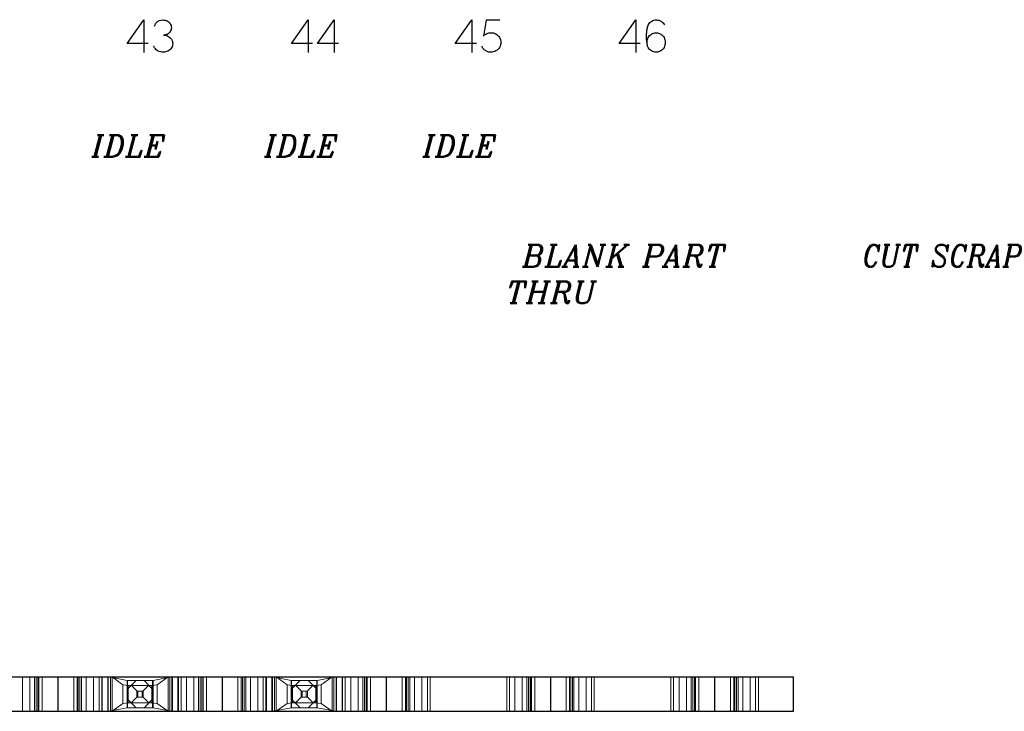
# Model space of a CAD drawing. Header units: inches. Extents: x -14.1 to 21.9, y -36.2 to -13.1.
# Tile 23 of 74: x 5.158 to 6.057, y -25.271 to -24.638. Entities that reach past the tile are written whole.
import ezdxf

# ---------------------------------------------------------------- set-up
doc = ezdxf.new("R2010")
doc.units = ezdxf.units.IN
doc.header["$LTSCALE"] = 0.5
doc.header["$MEASUREMENT"] = 0
doc.linetypes.add('HIDDEN', pattern=[0.225, 0.15, -0.075])
doc.layers.add('APP-M-D', color=42, linetype='Continuous')
doc.layers.add('APP-M-S', color=30, linetype='Continuous')
doc.styles.add('I', font='ITALIC.SHX')

msp = doc.modelspace()

# ---------------------------------------------------------------- linework, layer by layer
at = {"layer": 'APP-M-D', "linetype": 'Continuous'}
for p, q in [((5.25594, -24.66016), (5.27111, -24.63849)), ((5.27111, -24.63849), (5.27111, -24.63849)), ((5.27111, -24.63849), (5.27111, -24.66849)), ((5.28113, -24.64377), (5.28142, -24.64304)), ((5.28142, -24.64304), (5.2818, -24.64234)), ((5.2818, -24.64234), (5.28225, -24.64168)), ((5.28225, -24.64168), (5.28278, -24.64107)), ((5.28278, -24.64107), (5.28336, -24.64054)), ((5.28336, -24.64054), (5.284, -24.64008)), ((5.284, -24.64008), (5.2847, -24.63969)), ((5.2847, -24.63969), (5.28564, -24.63927)), ((5.2847, -24.63969), (5.2847, -24.63969)), ((5.28564, -24.63927), (5.2866, -24.63898)), ((5.2866, -24.63898), (5.28759, -24.6388)), ((5.28759, -24.6388), (5.28859, -24.63874)), ((5.28859, -24.63874), (5.2896, -24.6388)), ((5.2896, -24.6388), (5.29058, -24.63898)), ((5.29058, -24.63898), (5.29155, -24.63927)), ((5.29155, -24.63927), (5.29249, -24.63969)), ((5.29249, -24.63969), (5.29249, -24.63969)), ((5.29249, -24.63969), (5.29332, -24.64017)), ((5.29332, -24.64017), (5.29406, -24.64075)), ((5.29406, -24.64075), (5.2947, -24.64142)), ((5.2947, -24.64142), (5.29527, -24.6422)), ((5.29527, -24.6422), (5.29572, -24.64304)), ((5.29572, -24.64304), (5.29605, -24.64392)), ((5.40613, -24.66016), (5.4213, -24.63849)), ((5.4213, -24.63849), (5.4213, -24.63849)), ((5.4213, -24.63849), (5.4213, -24.66849)), ((5.42992, -24.66016), (5.44509, -24.63849)), ((5.44509, -24.63849), (5.44509, -24.63849)), ((5.44509, -24.63849), (5.44509, -24.66849)), ((5.55575, -24.66016), (5.57091, -24.63849)), ((5.57091, -24.63849), (5.57091, -24.63849)), ((5.57091, -24.63849), (5.57091, -24.66849)), ((5.58401, -24.6389), (5.58148, -24.65349)), ((5.59652, -24.6389), (5.58401, -24.6389)), ((5.58401, -24.6389), (5.58401, -24.6389)), ((5.70555, -24.66016), (5.72072, -24.63849)), ((5.72072, -24.63849), (5.72072, -24.63849)), ((5.72072, -24.63849), (5.72072, -24.66849)), ((5.73191, -24.64402), (5.73237, -24.64305)), ((5.73237, -24.64305), (5.73294, -24.64207)), ((5.73237, -24.64305), (5.73237, -24.64305)), ((5.73294, -24.64207), (5.73362, -24.64121)), ((5.73362, -24.64121), (5.73442, -24.64045)), ((5.73442, -24.64045), (5.73533, -24.63982)), ((5.73533, -24.63982), (5.73632, -24.63931)), ((5.73632, -24.63931), (5.73735, -24.63896)), ((5.73735, -24.63896), (5.73842, -24.63877)), ((5.73842, -24.63877), (5.73954, -24.63874)), ((5.73954, -24.63874), (5.73954, -24.63874)), ((5.73954, -24.63874), (5.74072, -24.63881)), ((5.74072, -24.63881), (5.74184, -24.63905)), ((5.74184, -24.63905), (5.74293, -24.63944)), ((5.74293, -24.63944), (5.74397, -24.63998)), ((5.74397, -24.63998), (5.74493, -24.64066)), ((5.74493, -24.64066), (5.74576, -24.64144)), ((5.74576, -24.64144), (5.74648, -24.64234)), ((5.74648, -24.64234), (5.74708, -24.64334)), ((5.28093, -24.64454), (5.28113, -24.64377)), ((5.29249, -24.65196), (5.29192, -24.65218)), ((5.29332, -24.65147), (5.29249, -24.65196)), ((5.29249, -24.65196), (5.29249, -24.65196)), ((5.29406, -24.65089), (5.29332, -24.65147)), ((5.2947, -24.65022), (5.29406, -24.65089)), ((5.29527, -24.64945), (5.2947, -24.65022)), ((5.29572, -24.64861), (5.29527, -24.64945)), ((5.29605, -24.64772), (5.29572, -24.64861)), ((5.29605, -24.64392), (5.29626, -24.64485)), ((5.29626, -24.64679), (5.29605, -24.64772)), ((5.29626, -24.64485), (5.29634, -24.64582)), ((5.29634, -24.64582), (5.29626, -24.64679)), ((5.29634, -24.64582), (5.29634, -24.64582)), ((5.58292, -24.65217), (5.58373, -24.65164)), ((5.58373, -24.65164), (5.58459, -24.65119)), ((5.58459, -24.65119), (5.58549, -24.65084)), ((5.58549, -24.65084), (5.58642, -24.65059)), ((5.58642, -24.65059), (5.58738, -24.65043)), ((5.58738, -24.65043), (5.58836, -24.65039)), ((5.58836, -24.65039), (5.58836, -24.65039)), ((5.58836, -24.65039), (5.58957, -24.65044)), ((5.58957, -24.65044), (5.59072, -24.65066)), ((5.59072, -24.65066), (5.59184, -24.65102)), ((5.59184, -24.65102), (5.59292, -24.65155)), ((5.59292, -24.65155), (5.59392, -24.6522)), ((5.7306, -24.6522), (5.73064, -24.65117)), ((5.73064, -24.65117), (5.73071, -24.65019)), ((5.73071, -24.65019), (5.7308, -24.64925)), ((5.7308, -24.64925), (5.73091, -24.64835)), ((5.73091, -24.64835), (5.73106, -24.64738)), ((5.73091, -24.64835), (5.73091, -24.64835)), ((5.73106, -24.64738), (5.73122, -24.64651)), ((5.73122, -24.64651), (5.73138, -24.64576)), ((5.73138, -24.64576), (5.73154, -24.64512)), ((5.73154, -24.64512), (5.73191, -24.64402)), ((5.73418, -24.65228), (5.73508, -24.65163)), ((5.73508, -24.65163), (5.73607, -24.6511)), ((5.73607, -24.6511), (5.73711, -24.65072)), ((5.73711, -24.65072), (5.73819, -24.65048)), ((5.73819, -24.65048), (5.73933, -24.65039)), ((5.73933, -24.65039), (5.73933, -24.65039)), ((5.73933, -24.65039), (5.74045, -24.65048)), ((5.74045, -24.65048), (5.74152, -24.65072)), ((5.74152, -24.65072), (5.74255, -24.6511)), ((5.74255, -24.6511), (5.74353, -24.65163)), ((5.74353, -24.65163), (5.74445, -24.65228)), ((5.27525, -24.66016), (5.25594, -24.66016)), ((5.25594, -24.66016), (5.25594, -24.66016)), ((5.28876, -24.65245), (5.28993, -24.65252)), ((5.28993, -24.65252), (5.29105, -24.65272)), ((5.29078, -24.65244), (5.29017, -24.65254)), ((5.29135, -24.65233), (5.29078, -24.65244)), ((5.29105, -24.65272), (5.29214, -24.65306)), ((5.29192, -24.65218), (5.29135, -24.65233)), ((5.29214, -24.65306), (5.29319, -24.65353)), ((5.29319, -24.65353), (5.29319, -24.65353)), ((5.29319, -24.65353), (5.29417, -24.65412)), ((5.29417, -24.65412), (5.29504, -24.6548)), ((5.29504, -24.6548), (5.29579, -24.65557)), ((5.29579, -24.65557), (5.29642, -24.65643)), ((5.29642, -24.65643), (5.29642, -24.65643)), ((5.29642, -24.65643), (5.29695, -24.65739)), ((5.29695, -24.65739), (5.29733, -24.65837)), ((5.29733, -24.65837), (5.29755, -24.65936)), ((5.29755, -24.65936), (5.29763, -24.66037)), ((5.29763, -24.66037), (5.29755, -24.66139)), ((5.29763, -24.66037), (5.29763, -24.66037)), ((5.42544, -24.66016), (5.40613, -24.66016)), ((5.40613, -24.66016), (5.40613, -24.66016)), ((5.44923, -24.66016), (5.42992, -24.66016)), ((5.42992, -24.66016), (5.42992, -24.66016)), ((5.57505, -24.66016), (5.55575, -24.66016)), ((5.55575, -24.66016), (5.55575, -24.66016)), ((5.58148, -24.65349), (5.58217, -24.65279)), ((5.58148, -24.65349), (5.58148, -24.65349)), ((5.58217, -24.65279), (5.58292, -24.65217)), ((5.59392, -24.6522), (5.59481, -24.65298)), ((5.59481, -24.65298), (5.59557, -24.65386)), ((5.59557, -24.65386), (5.59623, -24.65486)), ((5.59623, -24.65486), (5.59623, -24.65486)), ((5.59623, -24.65486), (5.59676, -24.65591)), ((5.59676, -24.65591), (5.59714, -24.65701)), ((5.59714, -24.65701), (5.59736, -24.65814)), ((5.59736, -24.66049), (5.59714, -24.66163)), ((5.59736, -24.65814), (5.59744, -24.65932)), ((5.59744, -24.65932), (5.59736, -24.66049)), ((5.72486, -24.66016), (5.70555, -24.66016)), ((5.70555, -24.66016), (5.70555, -24.66016)), ((5.73058, -24.65329), (5.7306, -24.6522)), ((5.73059, -24.65441), (5.73058, -24.65329)), ((5.73061, -24.65558), (5.73059, -24.65441)), ((5.73067, -24.65681), (5.73061, -24.65558)), ((5.73075, -24.65799), (5.73067, -24.65681)), ((5.73067, -24.65681), (5.73067, -24.65681)), ((5.73085, -24.65908), (5.73075, -24.65799)), ((5.73099, -24.66009), (5.73085, -24.65908)), ((5.73115, -24.66101), (5.73099, -24.66009)), ((5.73104, -24.65917), (5.73112, -24.65808)), ((5.73112, -24.65808), (5.73133, -24.65699)), ((5.73135, -24.66185), (5.73115, -24.66101)), ((5.73133, -24.65699), (5.73166, -24.65592)), ((5.73166, -24.65592), (5.73212, -24.65486)), ((5.73212, -24.65486), (5.7327, -24.65389)), ((5.73212, -24.65486), (5.73212, -24.65486)), ((5.7327, -24.65389), (5.73338, -24.65304)), ((5.73338, -24.65304), (5.73418, -24.65228)), ((5.74445, -24.65228), (5.74525, -24.65304)), ((5.74525, -24.65304), (5.74595, -24.65389)), ((5.74595, -24.65389), (5.74654, -24.65486)), ((5.74654, -24.65486), (5.74654, -24.65486)), ((5.74654, -24.65486), (5.74703, -24.65593)), ((5.74703, -24.65593), (5.74738, -24.65703)), ((5.74738, -24.65703), (5.74759, -24.65817)), ((5.74759, -24.6605), (5.74738, -24.66163)), ((5.74759, -24.65817), (5.74766, -24.65934)), ((5.74766, -24.65934), (5.74759, -24.6605)), ((5.28061, -24.66348), (5.28023, -24.66253)), ((5.28109, -24.66435), (5.28061, -24.66348)), ((5.28173, -24.66521), (5.28109, -24.66435)), ((5.28109, -24.66435), (5.28109, -24.66435)), ((5.28248, -24.66598), (5.28173, -24.66521)), ((5.28335, -24.66666), (5.28248, -24.66598)), ((5.28433, -24.66725), (5.28335, -24.66666)), ((5.28536, -24.66771), (5.28433, -24.66725)), ((5.28433, -24.66725), (5.28433, -24.66725)), ((5.28645, -24.66803), (5.28536, -24.66771)), ((5.28758, -24.66822), (5.28645, -24.66803)), ((5.28876, -24.66829), (5.28758, -24.66822)), ((5.28994, -24.66822), (5.28876, -24.66829)), ((5.28876, -24.66829), (5.28876, -24.66829)), ((5.29107, -24.66803), (5.28994, -24.66822)), ((5.29216, -24.66771), (5.29107, -24.66803)), ((5.29319, -24.66725), (5.29216, -24.66771)), ((5.29417, -24.66666), (5.29319, -24.66725)), ((5.29319, -24.66725), (5.29319, -24.66725)), ((5.29504, -24.66598), (5.29417, -24.66666)), ((5.29579, -24.66521), (5.29504, -24.66598)), ((5.29642, -24.66435), (5.29579, -24.66521)), ((5.29695, -24.66338), (5.29642, -24.66435)), ((5.29642, -24.66435), (5.29642, -24.66435)), ((5.29733, -24.6624), (5.29695, -24.66338)), ((5.29755, -24.66139), (5.29733, -24.6624)), ((5.58024, -24.66327), (5.57995, -24.66265)), ((5.58057, -24.66387), (5.58024, -24.66327)), ((5.58093, -24.66444), (5.58057, -24.66387)), ((5.58133, -24.66497), (5.58093, -24.66444)), ((5.58178, -24.66547), (5.58133, -24.66497)), ((5.58225, -24.66593), (5.58178, -24.66547)), ((5.58275, -24.66636), (5.58225, -24.66593)), ((5.58328, -24.66675), (5.58275, -24.66636)), ((5.58385, -24.6671), (5.58328, -24.66675)), ((5.58443, -24.66741), (5.58385, -24.6671)), ((5.58505, -24.66767), (5.58443, -24.66741)), ((5.58569, -24.66789), (5.58505, -24.66767)), ((5.58635, -24.66807), (5.58569, -24.66789)), ((5.58701, -24.66819), (5.58635, -24.66807)), ((5.58768, -24.66826), (5.58701, -24.66819)), ((5.58836, -24.66829), (5.58768, -24.66826)), ((5.58957, -24.66822), (5.58836, -24.66829)), ((5.58836, -24.66829), (5.58836, -24.66829)), ((5.59072, -24.66799), (5.58957, -24.66822)), ((5.59184, -24.66762), (5.59072, -24.66799)), ((5.59292, -24.66711), (5.59184, -24.66762)), ((5.59392, -24.66646), (5.59292, -24.66711)), ((5.59481, -24.66569), (5.59392, -24.66646)), ((5.59557, -24.66481), (5.59481, -24.66569)), ((5.59623, -24.66381), (5.59557, -24.66481)), ((5.59676, -24.66274), (5.59623, -24.66381)), ((5.59623, -24.66381), (5.59623, -24.66381)), ((5.59714, -24.66163), (5.59676, -24.66274)), ((5.73158, -24.6626), (5.73135, -24.66185)), ((5.73183, -24.66327), (5.73158, -24.6626)), ((5.73212, -24.66385), (5.73183, -24.66327)), ((5.73269, -24.66479), (5.73212, -24.66385)), ((5.73212, -24.66385), (5.73212, -24.66385)), ((5.73337, -24.66563), (5.73269, -24.66479)), ((5.73415, -24.66637), (5.73337, -24.66563)), ((5.73504, -24.667), (5.73415, -24.66637)), ((5.73602, -24.66752), (5.73504, -24.667)), ((5.73706, -24.6679), (5.73602, -24.66752)), ((5.73816, -24.66816), (5.73706, -24.6679)), ((5.73933, -24.66829), (5.73816, -24.66816)), ((5.74045, -24.6682), (5.73933, -24.66829)), ((5.73933, -24.66829), (5.73933, -24.66829)), ((5.74152, -24.66796), (5.74045, -24.6682)), ((5.74255, -24.66759), (5.74152, -24.66796)), ((5.74353, -24.66706), (5.74255, -24.66759)), ((5.74445, -24.66642), (5.74353, -24.66706)), ((5.74525, -24.66566), (5.74445, -24.66642)), ((5.74595, -24.66479), (5.74525, -24.66566)), ((5.74654, -24.66381), (5.74595, -24.66479)), ((5.74703, -24.66274), (5.74654, -24.66381)), ((5.74654, -24.66381), (5.74654, -24.66381)), ((5.74738, -24.66163), (5.74703, -24.66274))]:
    msp.add_line(p, q, dxfattribs=at)
at = {"layer": 'APP-M-S', "linetype": 'Continuous', "lineweight": 25}
for p, q in [((5.04277, -25.23948), (5.19277, -25.23948)), ((5.19277, -25.23948), (5.34277, -25.23948)), ((5.19277, -25.23948), (5.19277, -25.27098)), ((5.19277, -25.23948), (5.19277, -25.27098)), ((5.34277, -25.23948), (5.34277, -25.27098)), ((5.34277, -25.23948), (5.49277, -25.23948)), ((5.34277, -25.23948), (5.34277, -25.27098)), ((5.49277, -25.23948), (5.49277, -25.27098)), ((5.49277, -25.23948), (5.49277, -25.27098)), ((5.49277, -25.23948), (5.64277, -25.23948)), ((5.64277, -25.23948), (5.64277, -25.27098)), ((5.64277, -25.23948), (5.64277, -25.27098)), ((5.64277, -25.23948), (5.79277, -25.23948)), ((5.79277, -25.23948), (5.79277, -25.27098)), ((5.79277, -25.23948), (5.79277, -25.27098)), ((5.79277, -25.23948), (5.86477, -25.23948)), ((5.86477, -25.27098), (5.86477, -25.23948)), ((5.04277, -25.27098), (5.19277, -25.27098)), ((5.19277, -25.27098), (5.34277, -25.27098)), ((5.34277, -25.27098), (5.49277, -25.27098)), ((5.49277, -25.27098), (5.64277, -25.27098)), ((5.64277, -25.27098), (5.79277, -25.27098)), ((5.79277, -25.27098), (5.86477, -25.27098))]:
    msp.add_line(p, q, dxfattribs=at)
at = {"layer": 'APP-M-S', "linetype": 'HIDDEN', "lineweight": 18}
for p, q in [((5.16027, -25.23948), (5.16027, -25.27098)), ((5.16698, -25.27098), (5.16698, -25.23948)), ((5.16698, -25.27098), (5.16698, -25.23948)), ((5.17127, -25.23948), (5.17127, -25.27098)), ((5.17277, -25.23948), (5.17277, -25.27098)), ((5.17427, -25.23948), (5.17427, -25.27098)), ((5.17527, -25.23948), (5.17527, -25.27098)), ((5.17536, -25.23948), (5.17536, -25.27098)), ((5.17536, -25.23948), (5.17536, -25.27098)), ((5.17836, -25.23948), (5.17836, -25.27098)), ((5.20718, -25.23948), (5.20718, -25.27098)), ((5.21018, -25.23948), (5.21018, -25.27098)), ((5.21018, -25.23948), (5.21018, -25.27098)), ((5.21027, -25.23948), (5.21027, -25.27098)), ((5.21127, -25.23948), (5.21127, -25.27098)), ((5.21277, -25.27098), (5.21277, -25.23948)), ((5.21427, -25.23948), (5.21427, -25.27098)), ((5.21855, -25.27098), (5.21855, -25.23948)), ((5.21855, -25.27098), (5.21855, -25.23948)), ((5.22527, -25.27098), (5.22527, -25.23948)), ((5.23027, -25.23948), (5.23027, -25.27098)), ((5.23277, -25.23948), (5.23277, -25.27098)), ((5.23324, -25.27098), (5.23324, -25.23948)), ((5.23324, -25.23948), (5.23324, -25.27098)), ((5.23824, -25.27098), (5.23824, -25.23948)), ((5.23865, -25.27098), (5.23865, -25.23948)), ((5.23924, -25.23948), (5.25586, -25.24265)), ((5.24071, -25.27098), (5.24071, -25.23948)), ((5.25214, -25.24673), (5.24218, -25.23948)), ((5.24218, -25.27098), (5.24218, -25.23948)), ((5.25616, -25.24273), (5.25586, -25.24265)), ((5.25586, -25.24265), (5.25586, -25.26781)), ((5.27938, -25.24273), (5.25616, -25.24273)), ((5.25627, -25.26773), (5.25627, -25.24273)), ((5.25627, -25.25058), (5.26412, -25.24273)), ((5.27141, -25.24273), (5.27927, -25.25058)), ((5.27927, -25.24273), (5.27927, -25.26773)), ((5.27968, -25.24265), (5.27938, -25.24273)), ((5.29629, -25.23948), (5.27968, -25.24265)), ((5.27968, -25.26781), (5.27968, -25.24265)), ((5.29336, -25.23948), (5.28339, -25.24673)), ((5.29336, -25.27098), (5.29336, -25.23948)), ((5.29482, -25.23948), (5.29482, -25.27098)), ((5.29688, -25.23948), (5.29688, -25.27098)), ((5.29729, -25.27098), (5.29729, -25.23948)), ((5.30229, -25.23948), (5.30229, -25.27098)), ((5.30229, -25.27098), (5.30229, -25.23948)), ((5.30277, -25.23948), (5.30277, -25.27098)), ((5.30527, -25.23948), (5.30527, -25.27098)), ((5.31027, -25.23948), (5.31027, -25.27098)), ((5.31698, -25.27098), (5.31698, -25.23948)), ((5.31698, -25.27098), (5.31698, -25.23948)), ((5.32127, -25.23948), (5.32127, -25.27098)), ((5.32277, -25.23948), (5.32277, -25.27098)), ((5.32427, -25.23948), (5.32427, -25.27098)), ((5.32527, -25.23948), (5.32527, -25.27098)), ((5.32536, -25.23948), (5.32536, -25.27098)), ((5.32536, -25.23948), (5.32536, -25.27098)), ((5.32836, -25.23948), (5.32836, -25.27098)), ((5.35718, -25.23948), (5.35718, -25.27098)), ((5.36018, -25.23948), (5.36018, -25.27098)), ((5.36018, -25.23948), (5.36018, -25.27098)), ((5.36027, -25.23948), (5.36027, -25.27098)), ((5.36127, -25.23948), (5.36127, -25.27098)), ((5.36277, -25.27098), (5.36277, -25.23948)), ((5.36427, -25.23948), (5.36427, -25.27098)), ((5.36855, -25.27098), (5.36855, -25.23948)), ((5.36855, -25.27098), (5.36855, -25.23948)), ((5.37527, -25.27098), (5.37527, -25.23948)), ((5.38027, -25.23948), (5.38027, -25.27098)), ((5.38277, -25.23948), (5.38277, -25.27098)), ((5.38324, -25.27098), (5.38324, -25.23948)), ((5.38324, -25.23948), (5.38324, -25.27098)), ((5.38824, -25.27098), (5.38824, -25.23948)), ((5.38865, -25.27098), (5.38865, -25.23948)), ((5.38924, -25.23948), (5.40586, -25.24265)), ((5.39071, -25.27098), (5.39071, -25.23948)), ((5.40214, -25.24673), (5.39218, -25.23948)), ((5.39218, -25.27098), (5.39218, -25.23948)), ((5.40616, -25.24273), (5.40586, -25.24265)), ((5.40586, -25.24265), (5.40586, -25.26781)), ((5.42938, -25.24273), (5.40616, -25.24273)), ((5.40627, -25.26773), (5.40627, -25.24273)), ((5.40627, -25.25058), (5.41412, -25.24273)), ((5.42141, -25.24273), (5.42927, -25.25058)), ((5.42927, -25.24273), (5.42927, -25.26773)), ((5.42968, -25.24265), (5.42938, -25.24273)), ((5.44629, -25.23948), (5.42968, -25.24265)), ((5.42968, -25.26781), (5.42968, -25.24265)), ((5.44336, -25.23948), (5.43339, -25.24673)), ((5.44336, -25.27098), (5.44336, -25.23948)), ((5.44482, -25.23948), (5.44482, -25.27098)), ((5.44688, -25.23948), (5.44688, -25.27098)), ((5.44729, -25.27098), (5.44729, -25.23948)), ((5.45229, -25.23948), (5.45229, -25.27098)), ((5.45229, -25.27098), (5.45229, -25.23948)), ((5.45277, -25.23948), (5.45277, -25.27098)), ((5.45527, -25.23948), (5.45527, -25.27098)), ((5.46027, -25.23948), (5.46027, -25.27098)), ((5.46698, -25.27098), (5.46698, -25.23948)), ((5.46698, -25.27098), (5.46698, -25.23948)), ((5.47127, -25.23948), (5.47127, -25.27098)), ((5.47277, -25.23948), (5.47277, -25.27098)), ((5.47427, -25.23948), (5.47427, -25.27098)), ((5.47527, -25.23948), (5.47527, -25.27098)), ((5.47536, -25.23948), (5.47536, -25.27098)), ((5.47536, -25.23948), (5.47536, -25.27098)), ((5.47836, -25.23948), (5.47836, -25.27098)), ((5.50718, -25.23948), (5.50718, -25.27098)), ((5.51018, -25.23948), (5.51018, -25.27098)), ((5.51018, -25.23948), (5.51018, -25.27098)), ((5.51027, -25.23948), (5.51027, -25.27098)), ((5.51127, -25.23948), (5.51127, -25.27098)), ((5.51277, -25.27098), (5.51277, -25.23948)), ((5.51427, -25.23948), (5.51427, -25.27098)), ((5.51855, -25.27098), (5.51855, -25.23948)), ((5.52527, -25.27098), (5.52527, -25.23948)), ((5.53027, -25.23948), (5.53027, -25.27098)), ((5.53277, -25.23948), (5.53277, -25.27098)), ((5.60277, -25.23948), (5.60277, -25.27098)), ((5.60527, -25.23948), (5.60527, -25.27098)), ((5.61027, -25.23948), (5.61027, -25.27098)), ((5.61698, -25.27098), (5.61698, -25.23948)), ((5.62127, -25.23948), (5.62127, -25.27098)), ((5.62277, -25.23948), (5.62277, -25.27098)), ((5.62427, -25.23948), (5.62427, -25.27098)), ((5.62527, -25.23948), (5.62527, -25.27098)), ((5.62536, -25.23948), (5.62536, -25.27098)), ((5.62536, -25.23948), (5.62536, -25.27098)), ((5.62836, -25.23948), (5.62836, -25.27098)), ((5.65718, -25.23948), (5.65718, -25.27098)), ((5.66018, -25.23948), (5.66018, -25.27098)), ((5.66018, -25.23948), (5.66018, -25.27098)), ((5.66027, -25.23948), (5.66027, -25.27098)), ((5.66127, -25.23948), (5.66127, -25.27098)), ((5.66277, -25.27098), (5.66277, -25.23948)), ((5.66427, -25.23948), (5.66427, -25.27098)), ((5.66855, -25.27098), (5.66855, -25.23948)), ((5.67527, -25.27098), (5.67527, -25.23948)), ((5.68027, -25.23948), (5.68027, -25.27098)), ((5.68277, -25.23948), (5.68277, -25.27098)), ((5.75277, -25.23948), (5.75277, -25.27098)), ((5.75527, -25.23948), (5.75527, -25.27098)), ((5.76027, -25.23948), (5.76027, -25.27098)), ((5.76698, -25.27098), (5.76698, -25.23948)), ((5.77127, -25.23948), (5.77127, -25.27098)), ((5.77277, -25.23948), (5.77277, -25.27098)), ((5.77427, -25.23948), (5.77427, -25.27098)), ((5.77527, -25.23948), (5.77527, -25.27098)), ((5.77536, -25.23948), (5.77536, -25.27098)), ((5.77536, -25.23948), (5.77536, -25.27098)), ((5.77836, -25.23948), (5.77836, -25.27098)), ((5.80718, -25.23948), (5.80718, -25.27098)), ((5.81018, -25.23948), (5.81018, -25.27098)), ((5.81018, -25.23948), (5.81018, -25.27098)), ((5.81027, -25.23948), (5.81027, -25.27098)), ((5.81127, -25.23948), (5.81127, -25.27098)), ((5.81277, -25.27098), (5.81277, -25.23948)), ((5.81427, -25.23948), (5.81427, -25.27098)), ((5.81855, -25.27098), (5.81855, -25.23948)), ((5.82527, -25.27098), (5.82527, -25.23948)), ((5.83027, -25.23948), (5.83027, -25.27098)), ((5.83277, -25.23948), (5.83277, -25.27098)), ((5.25214, -25.26373), (5.25214, -25.24673)), ((5.25214, -25.24673), (5.25702, -25.24735)), ((5.25702, -25.24735), (5.25702, -25.2631)), ((5.25702, -25.24735), (5.27851, -25.24735)), ((5.26484, -25.2523), (5.25969, -25.24715)), ((5.26484, -25.2523), (5.26484, -25.25816)), ((5.26484, -25.2523), (5.26587, -25.25257)), ((5.26587, -25.25257), (5.26587, -25.25789)), ((5.26587, -25.25257), (5.26967, -25.25257)), ((5.26967, -25.25257), (5.2707, -25.2523)), ((5.26967, -25.25257), (5.26967, -25.25789)), ((5.2707, -25.2523), (5.27584, -25.24715)), ((5.2707, -25.2523), (5.2707, -25.25816)), ((5.27851, -25.24735), (5.28339, -25.24673)), ((5.27851, -25.2631), (5.27851, -25.24735)), ((5.28339, -25.24673), (5.28339, -25.26373)), ((5.40214, -25.26373), (5.40214, -25.24673)), ((5.40214, -25.24673), (5.40702, -25.24735)), ((5.40702, -25.24735), (5.40702, -25.2631)), ((5.40702, -25.24735), (5.42851, -25.24735)), ((5.41484, -25.2523), (5.40969, -25.24715)), ((5.41484, -25.2523), (5.41484, -25.25816)), ((5.41484, -25.2523), (5.41587, -25.25257)), ((5.41587, -25.25257), (5.41587, -25.25789)), ((5.41587, -25.25257), (5.41967, -25.25257)), ((5.41967, -25.25257), (5.4207, -25.2523)), ((5.41967, -25.25257), (5.41967, -25.25789)), ((5.4207, -25.2523), (5.42584, -25.24715)), ((5.4207, -25.2523), (5.4207, -25.25816)), ((5.42851, -25.24735), (5.43339, -25.24673)), ((5.42851, -25.2631), (5.42851, -25.24735)), ((5.43339, -25.24673), (5.43339, -25.26373)), ((5.25214, -25.26373), (5.24218, -25.27098)), ((5.25702, -25.2631), (5.25214, -25.26373)), ((5.26412, -25.26773), (5.25627, -25.25987)), ((5.25702, -25.2631), (5.27851, -25.2631)), ((5.26484, -25.25816), (5.25969, -25.2633)), ((5.26587, -25.25789), (5.26484, -25.25816)), ((5.26967, -25.25789), (5.26587, -25.25789)), ((5.2707, -25.25816), (5.26967, -25.25789)), ((5.2707, -25.25816), (5.27584, -25.2633)), ((5.27927, -25.25987), (5.27141, -25.26773)), ((5.28339, -25.26373), (5.27851, -25.2631)), ((5.29336, -25.27098), (5.28339, -25.26373)), ((5.40214, -25.26373), (5.39218, -25.27098)), ((5.40702, -25.2631), (5.40214, -25.26373)), ((5.41412, -25.26773), (5.40627, -25.25987)), ((5.40702, -25.2631), (5.42851, -25.2631)), ((5.41484, -25.25816), (5.40969, -25.2633)), ((5.41587, -25.25789), (5.41484, -25.25816)), ((5.41967, -25.25789), (5.41587, -25.25789)), ((5.4207, -25.25816), (5.41967, -25.25789)), ((5.4207, -25.25816), (5.42584, -25.2633)), ((5.42927, -25.25987), (5.42141, -25.26773)), ((5.43339, -25.26373), (5.42851, -25.2631)), ((5.44336, -25.27098), (5.43339, -25.26373)), ((5.23924, -25.27098), (5.25586, -25.26781)), ((5.25586, -25.26781), (5.25616, -25.26773)), ((5.27938, -25.26773), (5.25616, -25.26773)), ((5.27938, -25.26773), (5.27968, -25.26781)), ((5.29629, -25.27098), (5.27968, -25.26781)), ((5.38924, -25.27098), (5.40586, -25.26781)), ((5.40586, -25.26781), (5.40616, -25.26773)), ((5.42938, -25.26773), (5.40616, -25.26773)), ((5.42938, -25.26773), (5.42968, -25.26781)), ((5.44629, -25.27098), (5.42968, -25.26781))]:
    msp.add_line(p, q, dxfattribs=at)

# ---------------------------------------------------------------- texts
at = {"layer": 'APP-M-D', "char_height": 0.02, "attachment_point": 1, "style": 'I'}
for s, insert, width in [('{\\FITALIC.SHX;\\W3.56759; }IDLE', (5.17473, -24.74398), 0.2179418), ('{\\FITALIC.SHX;\\W3.56759; }IDLE', (5.3324, -24.74398), 0.2179418), ('{\\FITALIC.SHX;\\W3.56759; }IDLE', (5.47721, -24.74398), 0.2179418), ('{\\FITALIC.SHX;\\W1.06775; }BLANK PART {\\FITALIC.SHX;\\W1.06775; }THRU\\P{\\FITALIC.SHX;\\W6.42564; } ', (5.60249, -24.84449), 0.2570254), ('{\\FITALIC.SHX;\\W1.78055; }CUT SCRAP', (5.90354, -24.84449), 0.2570254)]:
    msp.add_mtext(s, dxfattribs=dict(at, insert=insert, width=width))

doc.saveas('drawing.dxf')
